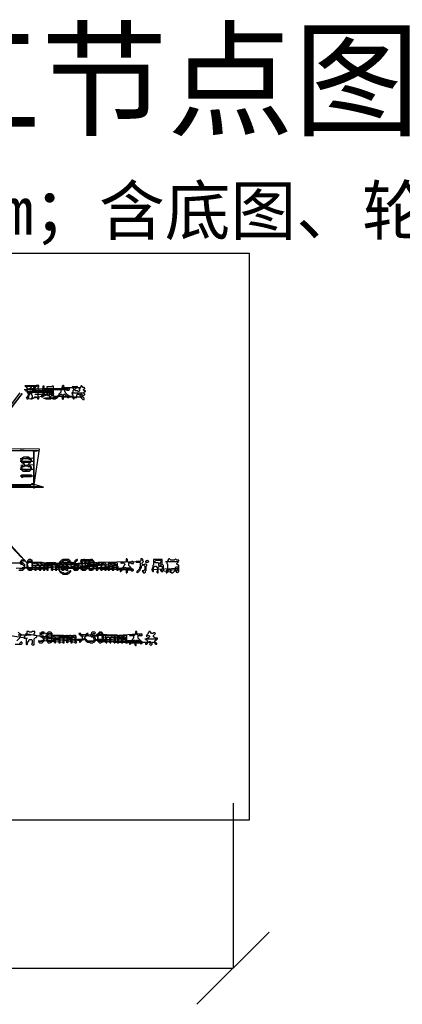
# Model space of a CAD drawing. Header units: millimetres. Extents: x -171 to 29168, y -21389 to 9617.
# Tile 6 of 60: x 593 to 964, y -21389 to -20434. Entities that reach past the tile are written whole.
import ezdxf

# ---------------------------------------------------------------- set-up
doc = ezdxf.new("R2010")
doc.units = ezdxf.units.MM
for name, color, linetype in [('CALIBRATION_DIM', 1, 'Continuous'), ('REFERENCE_FRAME', 3, 'Continuous'), ('REFERENCE_TEXT', 2, 'Continuous'), ('TRACE_CONTOUR_FINE', 8, 'Continuous'), ('TRACE_CONTOUR_MAJOR', 7, 'Continuous'), ('TRACE_DARK_PIXELS', 250, 'Continuous'), ('TRACE_STRAIGHT_LINES', 4, 'Continuous')]:
    doc.layers.add(name, color=color, linetype=linetype)
doc.styles.add('CHINESE', font='simhei.ttf')

msp = doc.modelspace()

# ---------------------------------------------------------------- linework, layer by layer
at = {"layer": 'CALIBRATION_DIM'}
for p, q in [((800, -21193.94), (800, -21353.94)), ((765, -21388.94), (835, -21318.94)), ((0, -21353.94), (800, -21353.94))]:
    msp.add_line(p, q, dxfattribs=at)
at = {"layer": 'REFERENCE_FRAME'}
msp.add_lwpolyline([(-16, -21209.94), (816, -21209.94), (816, -20660.6), (-16, -20660.6)], close=True, dxfattribs=at)
at = {"layer": 'TRACE_CONTOUR_FINE'}
for points in [[(623.01, -20796.54), (623.66, -20795.89), (624.96, -20795.89), (625.61, -20796.54), (625.61, -20797.18), (624.96, -20797.83), (623.66, -20797.83), (623.01, -20797.18)], [(651.54, -20797.83), (652.19, -20797.18), (652.84, -20797.18), (653.48, -20797.83), (653.48, -20798.48), (652.84, -20799.13), (652.19, -20799.13), (651.54, -20798.48)], [(653.48, -20959.26), (654.13, -20958.61), (655.43, -20958.61), (656.08, -20959.26), (656.08, -20960.56), (655.43, -20961.2), (654.78, -20961.2), (653.48, -20959.91)], [(653.48, -20964.45), (654.13, -20963.8), (655.43, -20963.8), (656.08, -20964.45), (656.08, -20966.39), (655.43, -20967.04), (654.13, -20967.04), (653.48, -20966.39)], [(718.31, -20959.26), (717.02, -20957.96), (716.37, -20958.61), (715.72, -20958.61), (715.07, -20959.26), (715.07, -20959.91), (717.67, -20959.91)], [(728.04, -20961.85), (728.69, -20961.2), (729.34, -20961.2), (729.98, -20961.85), (729.98, -20963.15), (729.34, -20963.8), (728.69, -20963.8), (728.04, -20963.15)]]:
    msp.add_lwpolyline(points, close=True, dxfattribs=at)
at = {"layer": 'TRACE_CONTOUR_MAJOR'}
for points in [[(611.35, -20788.76), (610.05, -20788.76), (608.1, -20790.05), (606.81, -20790.05), (606.16, -20790.7), (606.16, -20791.35), (605.51, -20792), (604.86, -20792), (603.57, -20793.3), (602.92, -20793.3), (602.27, -20792.65), (602.27, -20792), (603.57, -20790.7), (604.21, -20790.7), (604.21, -20789.41), (599.03, -20789.41), (599.03, -20790.7), (599.68, -20790.7), (600.32, -20791.35), (600.32, -20793.3), (599.68, -20793.94), (598.38, -20793.94), (599.68, -20793.94), (600.32, -20794.59), (600.32, -20795.89), (600.97, -20796.54), (600.97, -20798.48), (600.32, -20799.13), (600.32, -20799.78), (599.68, -20800.43), (599.03, -20800.43), (599.68, -20801.07), (599.68, -20801.72), (600.97, -20801.72), (601.62, -20801.07), (601.62, -20797.18), (602.92, -20795.24), (603.57, -20795.24), (604.21, -20795.89), (604.21, -20797.83), (604.86, -20798.48), (604.86, -20800.43), (603.57, -20801.72), (604.86, -20801.72), (605.51, -20801.07), (606.16, -20801.07), (607.46, -20799.78), (608.75, -20799.78), (610.05, -20801.07), (610.05, -20801.72), (611.35, -20801.72), (611.35, -20800.43), (610.7, -20799.78), (610.7, -20794.59), (611.35, -20793.94), (611.35, -20792.65), (610.7, -20792), (610.7, -20790.7), (611.35, -20790.05)], [(641.17, -20792), (640.52, -20791.35), (639.87, -20791.35), (637.93, -20792.65), (636.63, -20792.65), (635.33, -20791.35), (635.33, -20790.05), (635.98, -20789.41), (635.33, -20788.76), (634.68, -20788.76), (634.04, -20789.41), (634.04, -20791.35), (632.74, -20792.65), (631.44, -20792.65), (630.79, -20792), (629.5, -20792), (629.5, -20793.3), (630.15, -20792.65), (632.09, -20792.65), (632.74, -20793.3), (632.74, -20795.24), (630.79, -20797.18), (630.79, -20797.83), (628.2, -20800.43), (624.96, -20800.43), (624.31, -20801.07), (623.66, -20801.07), (623.01, -20800.43), (623.01, -20799.13), (623.66, -20798.48), (625.61, -20798.48), (625.61, -20789.41), (624.31, -20789.41), (623.66, -20790.05), (619.12, -20790.05), (619.12, -20791.35), (618.48, -20792), (617.18, -20792), (616.53, -20791.35), (616.53, -20789.41), (615.24, -20789.41), (615.24, -20792.65), (614.59, -20793.3), (615.24, -20793.94), (615.24, -20797.83), (614.59, -20798.48), (613.94, -20798.48), (613.94, -20799.78), (615.24, -20799.78), (616.53, -20798.48), (617.18, -20798.48), (617.83, -20797.83), (616.53, -20796.54), (616.53, -20794.59), (617.18, -20793.94), (618.48, -20793.94), (619.12, -20794.59), (619.12, -20796.54), (619.77, -20795.89), (621.07, -20795.89), (621.72, -20796.54), (621.72, -20797.83), (621.07, -20798.48), (619.77, -20798.48), (621.07, -20798.48), (621.72, -20799.13), (621.72, -20800.43), (621.07, -20801.07), (617.83, -20801.07), (617.83, -20801.72), (623.01, -20801.72), (623.66, -20801.07), (624.31, -20801.07), (624.96, -20801.72), (627.55, -20801.72), (628.2, -20801.07), (628.85, -20801.07), (632.74, -20797.18), (633.39, -20797.18), (634.04, -20797.83), (634.04, -20801.72), (634.68, -20802.37), (635.33, -20801.72), (635.33, -20797.83), (635.98, -20797.18), (636.63, -20797.18), (637.93, -20798.48), (637.93, -20799.13), (639.22, -20800.43), (640.52, -20800.43), (641.17, -20799.78), (641.17, -20799.13), (640.52, -20798.48), (639.87, -20798.48), (637.28, -20795.89), (637.28, -20795.24), (636.63, -20794.59), (636.63, -20793.3), (637.28, -20792.65), (637.93, -20792.65), (638.57, -20793.3), (640.52, -20793.3), (641.17, -20792.65)], [(656.08, -20791.35), (655.43, -20790.7), (654.13, -20790.7), (652.84, -20788.76), (652.19, -20789.41), (652.19, -20790.05), (651.54, -20790.7), (651.54, -20791.35), (650.89, -20792), (650.24, -20792), (650.89, -20792.65), (650.89, -20793.94), (650.24, -20794.59), (649.59, -20794.59), (648.95, -20793.94), (647, -20793.94), (646.35, -20793.3), (646.35, -20792.65), (648.3, -20790.7), (648.95, -20790.7), (648.95, -20790.05), (648.3, -20789.41), (647.65, -20790.05), (643.76, -20790.05), (643.76, -20790.7), (645.06, -20792), (645.06, -20793.3), (644.41, -20793.94), (644.41, -20795.24), (643.76, -20795.89), (643.76, -20797.18), (644.41, -20797.83), (644.41, -20801.07), (645.06, -20801.72), (645.71, -20801.72), (645.71, -20801.07), (646.35, -20800.43), (648.3, -20800.43), (648.3, -20797.83), (648.95, -20797.18), (650.24, -20797.18), (651.54, -20798.48), (651.54, -20799.78), (654.13, -20802.37), (655.43, -20802.37), (655.43, -20801.07), (654.13, -20799.78), (654.13, -20799.13), (655.43, -20797.83), (656.08, -20797.83), (656.08, -20797.18), (655.43, -20796.54), (655.43, -20795.24), (656.08, -20794.59), (656.73, -20794.59), (656.73, -20793.94), (655.43, -20793.94), (654.78, -20793.3), (654.78, -20792.65), (655.43, -20792), (656.08, -20792)], [(596.43, -20858.12), (595.79, -20858.77), (595.14, -20858.77), (593.84, -20860.07), (593.84, -20862.01), (594.49, -20862.66), (594.49, -20863.31), (595.14, -20863.31), (595.79, -20863.96), (596.43, -20863.96), (597.08, -20864.61), (597.08, -20865.26), (596.43, -20865.9), (595.79, -20865.9), (593.84, -20867.85), (593.84, -20869.79), (595.79, -20871.74), (602.27, -20871.74), (604.21, -20869.79), (604.21, -20867.85), (602.92, -20866.55), (602.27, -20866.55), (601.62, -20865.9), (601.62, -20864.61), (602.92, -20863.31), (603.57, -20863.31), (603.57, -20862.66), (604.21, -20862.01), (604.21, -20860.72), (603.57, -20860.07), (603.57, -20859.42), (602.92, -20859.42), (601.62, -20858.12)], [(595.14, -20860.72), (596.43, -20859.42), (600.97, -20859.42), (601.62, -20860.07), (602.92, -20860.07), (603.57, -20860.72), (603.57, -20862.01), (602.27, -20863.31), (596.43, -20863.31), (595.14, -20862.01)], [(595.14, -20867.85), (595.79, -20867.2), (597.08, -20867.2), (597.73, -20866.55), (600.32, -20866.55), (600.97, -20867.2), (602.27, -20867.2), (603.57, -20868.5), (603.57, -20869.15), (602.27, -20870.44), (600.32, -20870.44), (599.68, -20871.09), (598.38, -20871.09), (597.73, -20870.44), (595.79, -20870.44), (595.14, -20869.79)], [(593.84, -20876.28), (594.49, -20876.93), (594.49, -20877.57), (595.79, -20877.57), (596.43, -20876.93), (604.21, -20876.93), (604.21, -20875.63), (594.49, -20875.63)], [(599.68, -20959.91), (599.68, -20965.09), (600.32, -20965.74), (600.32, -20966.39), (601.62, -20967.69), (604.21, -20967.69), (605.51, -20965.74), (605.51, -20963.8), (606.16, -20963.15), (606.81, -20963.15), (608.1, -20964.45), (608.1, -20965.74), (607.46, -20966.39), (607.46, -20967.69), (608.75, -20967.69), (608.75, -20963.15), (610.05, -20961.85), (610.7, -20961.85), (611.99, -20963.8), (611.99, -20966.39), (611.35, -20967.04), (611.99, -20967.69), (613.29, -20967.69), (613.29, -20962.5), (613.94, -20961.85), (614.59, -20961.85), (615.88, -20963.15), (615.88, -20967.69), (617.18, -20967.69), (617.18, -20963.15), (616.53, -20962.5), (616.53, -20961.2), (615.88, -20960.56), (614.59, -20960.56), (613.94, -20961.2), (612.64, -20961.2), (611.99, -20960.56), (610.7, -20960.56), (610.05, -20961.2), (608.75, -20961.2), (608.1, -20960.56), (607.46, -20961.2), (606.16, -20961.2), (604.86, -20959.26), (604.86, -20957.96), (604.21, -20957.96), (603.57, -20957.31), (601.62, -20957.31), (600.32, -20958.61), (600.32, -20959.26)], [(602.27, -20958.61), (603.57, -20958.61), (604.21, -20959.26), (604.21, -20960.56), (604.86, -20961.2), (604.86, -20964.45), (604.21, -20965.09), (604.21, -20965.74), (602.92, -20967.04), (602.27, -20967.04), (600.97, -20965.74), (600.97, -20963.8), (600.32, -20963.15), (600.32, -20961.85), (600.97, -20961.2), (600.97, -20959.91)], [(619.12, -20961.2), (619.12, -20967.69), (620.42, -20967.69), (620.42, -20962.5), (621.07, -20961.85), (622.37, -20961.85), (623.66, -20963.15), (623.66, -20967.69), (624.96, -20967.69), (624.96, -20962.5), (625.61, -20961.85), (626.26, -20961.85), (627.55, -20963.15), (627.55, -20967.69), (628.85, -20967.69), (628.85, -20961.85), (627.55, -20960.56), (626.26, -20960.56), (625.61, -20961.2), (624.31, -20961.2), (623.66, -20960.56), (622.37, -20960.56), (621.72, -20961.2), (621.07, -20961.2), (620.42, -20960.56), (619.77, -20960.56)], [(630.79, -20961.2), (630.79, -20967.69), (631.44, -20968.34), (631.44, -20968.98), (632.74, -20970.28), (633.39, -20970.28), (634.68, -20971.58), (639.22, -20971.58), (639.87, -20970.93), (640.52, -20970.93), (642.46, -20968.98), (642.46, -20968.34), (641.82, -20968.34), (640.52, -20969.63), (639.87, -20969.63), (637.93, -20970.93), (635.98, -20970.93), (635.33, -20970.28), (634.04, -20970.28), (632.74, -20968.98), (632.09, -20968.98), (631.44, -20968.34), (631.44, -20967.04), (630.79, -20966.39), (630.79, -20963.8), (631.44, -20963.15), (631.44, -20961.85), (634.68, -20958.61), (635.33, -20958.61), (635.98, -20957.96), (638.57, -20957.96), (639.22, -20958.61), (640.52, -20958.61), (641.82, -20959.91), (641.82, -20960.56), (642.46, -20961.2), (642.46, -20963.8), (643.76, -20963.8), (644.41, -20964.45), (644.41, -20965.74), (645.71, -20967.69), (648.95, -20967.69), (650.24, -20966.39), (650.24, -20962.5), (649.59, -20961.85), (647.65, -20961.85), (647, -20961.2), (647, -20959.91), (648.95, -20957.96), (648.95, -20957.31), (648.3, -20957.31), (647.65, -20957.96), (647, -20957.96), (646.35, -20958.61), (646.35, -20959.26), (644.41, -20961.2), (643.11, -20961.2), (642.46, -20960.56), (642.46, -20959.91), (641.82, -20959.26), (641.82, -20958.61), (640.52, -20957.31), (634.68, -20957.31), (634.04, -20957.96), (633.39, -20957.96), (631.44, -20959.91), (631.44, -20960.56)], [(639.22, -20960.56), (638.57, -20961.2), (637.93, -20961.2), (637.93, -20964.45), (636.63, -20966.39), (635.33, -20966.39), (634.68, -20965.74), (634.68, -20963.8), (635.98, -20962.5), (635.98, -20961.85), (635.33, -20961.85), (634.04, -20963.15), (634.04, -20963.8), (633.39, -20964.45), (633.39, -20967.04), (634.04, -20967.69), (635.33, -20967.69), (635.98, -20967.04), (637.28, -20967.04), (637.93, -20967.69), (639.87, -20967.69), (638.57, -20966.39), (638.57, -20965.09), (639.22, -20964.45), (639.22, -20963.15), (639.87, -20962.5), (639.87, -20961.2)], [(646.35, -20962.5), (648.3, -20962.5), (648.95, -20963.15), (648.95, -20966.39), (648.3, -20967.04), (647, -20967.04), (645.71, -20965.74), (645.71, -20965.09), (645.06, -20964.45), (645.06, -20963.8)], [(652.84, -20957.96), (652.84, -20958.61), (652.19, -20959.26), (652.19, -20959.91), (652.84, -20960.56), (652.84, -20961.85), (653.48, -20962.5), (653.48, -20963.15), (652.19, -20964.45), (652.19, -20966.39), (653.48, -20967.69), (656.73, -20967.69), (658.02, -20965.74), (659.32, -20965.74), (660.62, -20967.69), (663.21, -20967.69), (663.86, -20967.04), (664.51, -20967.04), (664.51, -20966.39), (665.15, -20965.74), (665.15, -20959.26), (663.21, -20957.31), (661.91, -20957.31), (659.97, -20958.61), (659.97, -20959.26), (659.32, -20959.91), (659.32, -20964.45), (658.67, -20965.09), (658.02, -20965.09), (656.73, -20963.15), (656.73, -20961.2), (657.37, -20960.56), (657.37, -20958.61), (655.43, -20957.31), (654.78, -20957.31), (654.13, -20957.96)], [(661.91, -20958.61), (663.21, -20958.61), (663.86, -20959.26), (663.86, -20960.56), (664.51, -20961.2), (664.51, -20964.45), (663.86, -20965.09), (663.86, -20965.74), (662.56, -20967.04), (661.91, -20967.04), (660.62, -20965.74), (660.62, -20964.45), (659.97, -20963.8), (659.97, -20962.5), (660.62, -20961.85), (660.62, -20959.91)], [(667.1, -20961.2), (667.1, -20967.69), (668.4, -20967.69), (669.04, -20967.04), (668.4, -20966.39), (668.4, -20963.8), (669.69, -20961.85), (670.34, -20961.85), (671.64, -20963.15), (671.64, -20967.69), (672.93, -20967.69), (672.93, -20966.39), (672.29, -20965.74), (672.29, -20963.8), (673.58, -20961.85), (674.88, -20961.85), (675.53, -20962.5), (675.53, -20967.69), (676.82, -20967.69), (676.82, -20961.85), (675.53, -20960.56), (674.23, -20960.56), (673.58, -20961.2), (672.29, -20961.2), (671.64, -20960.56), (670.34, -20960.56), (669.69, -20961.2)], [(678.77, -20961.2), (678.77, -20967.69), (680.06, -20967.69), (680.06, -20963.15), (681.36, -20961.85), (682.01, -20961.85), (682.66, -20962.5), (682.66, -20967.69), (683.95, -20967.69), (684.6, -20967.04), (683.95, -20966.39), (683.95, -20963.8), (685.25, -20961.85), (685.9, -20961.85), (687.2, -20963.15), (687.2, -20967.69), (688.49, -20967.69), (688.49, -20964.45), (687.84, -20963.8), (687.84, -20961.2), (687.2, -20960.56), (685.9, -20960.56), (685.25, -20961.2), (683.31, -20961.2), (682.66, -20960.56), (682.01, -20960.56), (681.36, -20961.2), (680.06, -20961.2), (679.42, -20960.56)], [(703.4, -20959.91), (702.76, -20959.26), (702.11, -20959.26), (700.16, -20960.56), (698.87, -20960.56), (697.57, -20959.26), (697.57, -20957.31), (696.92, -20956.67), (696.27, -20956.67), (696.27, -20959.26), (695.62, -20959.91), (691.09, -20959.91), (691.09, -20960.56), (691.73, -20961.2), (692.38, -20960.56), (693.68, -20960.56), (694.98, -20961.85), (694.98, -20962.5), (693.68, -20963.8), (693.68, -20964.45), (691.73, -20966.39), (691.73, -20967.04), (690.44, -20968.34), (690.44, -20968.98), (691.09, -20968.98), (694.98, -20965.09), (695.62, -20965.09), (696.27, -20965.74), (696.27, -20970.28), (696.92, -20970.28), (697.57, -20969.63), (697.57, -20968.34), (696.92, -20967.69), (696.92, -20966.39), (697.57, -20965.74), (698.87, -20965.74), (701.46, -20968.34), (702.76, -20968.34), (703.4, -20967.69), (703.4, -20967.04), (702.76, -20967.04), (700.81, -20965.74), (700.81, -20965.09), (698.87, -20963.15), (698.87, -20961.2), (699.51, -20960.56), (700.81, -20960.56), (701.46, -20961.2), (703.4, -20961.2)], [(711.83, -20956.67), (710.53, -20956.67), (710.53, -20958.61), (709.89, -20959.26), (706, -20959.26), (706, -20959.91), (709.24, -20959.91), (709.89, -20960.56), (709.89, -20964.45), (709.24, -20965.09), (709.24, -20966.39), (706.65, -20968.98), (706.65, -20970.28), (707.29, -20969.63), (707.94, -20969.63), (709.89, -20967.69), (709.89, -20967.04), (711.18, -20965.09), (711.18, -20963.8), (712.48, -20962.5), (713.13, -20962.5), (714.42, -20963.8), (714.42, -20967.04), (713.13, -20968.34), (711.83, -20968.34), (713.13, -20970.28), (714.42, -20970.28), (715.07, -20969.63), (715.07, -20968.34), (715.72, -20967.69), (715.72, -20963.8), (716.37, -20963.15), (716.37, -20962.5), (715.72, -20961.85), (714.42, -20961.85), (713.78, -20962.5), (712.48, -20962.5), (711.83, -20961.85), (711.83, -20960.56), (713.13, -20959.26), (712.48, -20958.61), (712.48, -20957.31)], [(722.85, -20957.31), (722.85, -20962.5), (722.2, -20963.15), (722.2, -20965.09), (721.56, -20965.74), (721.56, -20968.34), (722.2, -20968.98), (722.85, -20968.98), (722.85, -20965.09), (724.15, -20963.8), (725.45, -20963.8), (726.74, -20965.74), (726.74, -20968.34), (726.09, -20968.98), (726.09, -20969.63), (726.74, -20970.28), (727.39, -20970.28), (727.39, -20965.09), (728.69, -20963.8), (730.63, -20963.8), (731.28, -20964.45), (731.28, -20966.39), (729.98, -20967.69), (729.98, -20968.34), (730.63, -20968.98), (731.93, -20968.98), (731.93, -20968.34), (732.58, -20967.69), (732.58, -20963.15), (731.28, -20961.85), (731.28, -20957.31)], [(724.15, -20959.26), (725.45, -20957.96), (729.34, -20957.96), (729.98, -20958.61), (729.98, -20959.91), (728.69, -20961.2), (728.04, -20961.2), (727.39, -20960.56), (724.8, -20960.56), (724.15, -20959.91)], [(737.76, -20956.67), (737.12, -20957.31), (737.12, -20957.96), (735.82, -20959.91), (735.82, -20961.2), (736.47, -20961.85), (736.47, -20967.04), (735.82, -20967.69), (735.82, -20968.98), (735.17, -20969.63), (735.17, -20970.28), (735.82, -20970.28), (736.47, -20969.63), (736.47, -20968.98), (737.12, -20968.34), (737.12, -20967.69), (738.41, -20966.39), (739.06, -20966.39), (739.71, -20967.04), (739.71, -20968.34), (739.06, -20968.98), (739.06, -20969.63), (739.71, -20969.63), (740.36, -20970.28), (741.65, -20970.28), (743.6, -20968.34), (744.25, -20968.34), (744.89, -20968.98), (744.89, -20969.63), (745.54, -20969.63), (746.19, -20970.28), (747.49, -20968.98), (747.49, -20963.15), (746.84, -20962.5), (746.19, -20962.5), (745.54, -20961.85), (745.54, -20961.2), (746.84, -20959.91), (746.84, -20959.26), (747.49, -20958.61), (747.49, -20957.96), (745.54, -20957.96), (744.25, -20956.67), (742.95, -20957.96), (739.71, -20957.96), (738.41, -20956.67)], [(744.89, -20964.45), (746.19, -20964.45), (746.84, -20965.09), (746.84, -20965.74), (746.19, -20966.39), (746.19, -20967.69), (745.54, -20968.34), (744.25, -20968.34), (743.6, -20967.69), (743.6, -20967.04), (744.25, -20966.39), (744.25, -20965.09)], [(599.68, -21027.33), (599.68, -21030.57), (599.03, -21031.22), (598.38, -21031.22), (597.08, -21032.52), (597.08, -21033.81), (598.38, -21033.81), (599.03, -21034.46), (599.03, -21039.65), (599.68, -21040.3), (600.32, -21039.65), (600.32, -21037.7), (600.97, -21037.06), (601.62, -21037.06), (601.62, -21035.76), (602.27, -21035.11), (604.21, -21035.11), (604.86, -21035.76), (604.86, -21039), (604.21, -21039.65), (604.86, -21040.3), (606.81, -21040.3), (606.81, -21034.46), (608.1, -21033.17), (608.75, -21033.17), (609.4, -21032.52), (609.4, -21031.87), (608.75, -21031.22), (607.46, -21031.22), (606.81, -21030.57), (606.81, -21029.28), (607.46, -21028.63), (607.46, -21027.33), (604.86, -21027.33), (604.21, -21027.98), (602.27, -21027.98), (601.62, -21027.33)], [(616.53, -21027.98), (613.94, -21027.98), (612.64, -21029.28), (612.64, -21030.57), (611.99, -21031.22), (613.29, -21032.52), (613.94, -21032.52), (615.88, -21034.46), (615.88, -21035.76), (614.59, -21037.06), (611.35, -21037.06), (611.35, -21037.7), (611.99, -21038.35), (614.59, -21038.35), (616.53, -21036.41), (616.53, -21032.52), (615.88, -21031.87), (615.24, -21031.87), (613.94, -21030.57), (613.94, -21029.92), (614.59, -21029.28), (616.53, -21029.28)], [(619.12, -21029.28), (619.12, -21031.22), (618.48, -21031.87), (618.48, -21034.46), (619.12, -21035.11), (619.12, -21036.41), (620.42, -21038.35), (622.37, -21038.35), (623.01, -21037.7), (623.66, -21037.7), (624.31, -21037.06), (624.31, -21036.41), (625.61, -21035.11), (626.26, -21035.11), (626.9, -21035.76), (626.9, -21036.41), (626.26, -21037.06), (626.26, -21037.7), (626.9, -21038.35), (627.55, -21038.35), (627.55, -21033.17), (628.2, -21032.52), (630.15, -21032.52), (630.79, -21033.17), (630.79, -21038.35), (632.09, -21038.35), (632.09, -21033.17), (632.74, -21032.52), (634.04, -21032.52), (634.68, -21033.17), (634.68, -21038.35), (635.98, -21038.35), (635.98, -21032.52), (635.33, -21031.87), (635.33, -21031.22), (633.39, -21031.22), (632.74, -21031.87), (631.44, -21031.87), (630.79, -21031.22), (626.9, -21031.22), (626.26, -21031.87), (625.61, -21031.87), (624.31, -21030.57), (624.31, -21029.28), (623.01, -21027.98), (620.42, -21027.98)], [(621.07, -21029.28), (622.37, -21029.28), (623.66, -21030.57), (623.66, -21035.76), (622.37, -21037.06), (621.07, -21037.06), (619.77, -21035.11), (619.77, -21031.22)], [(637.93, -21031.87), (637.93, -21032.52), (638.57, -21033.17), (638.57, -21037.06), (637.93, -21037.7), (638.57, -21037.7), (639.22, -21038.35), (639.87, -21037.7), (639.87, -21033.17), (640.52, -21032.52), (641.82, -21032.52), (642.46, -21033.17), (642.46, -21038.35), (643.76, -21038.35), (643.76, -21033.17), (644.41, -21032.52), (645.71, -21032.52), (646.35, -21033.17), (646.35, -21038.35), (647.65, -21038.35), (648.3, -21037.7), (647.65, -21037.06), (647.65, -21031.87), (647, -21031.22), (645.06, -21031.22), (644.41, -21031.87), (643.11, -21031.87), (642.46, -21031.22), (641.17, -21031.22), (640.52, -21031.87), (639.87, -21031.87), (639.22, -21031.22), (638.57, -21031.22)], [(666.45, -21028.63), (665.8, -21027.98), (663.21, -21027.98), (662.56, -21028.63), (662.56, -21029.28), (661.26, -21031.22), (662.56, -21032.52), (663.86, -21032.52), (664.51, -21033.17), (664.51, -21033.81), (665.15, -21034.46), (665.15, -21035.76), (663.86, -21037.06), (661.26, -21037.06), (660.62, -21037.7), (659.97, -21037.7), (656.08, -21033.81), (656.08, -21033.17), (658.67, -21030.57), (658.67, -21029.92), (659.32, -21029.28), (658.02, -21029.28), (656.73, -21030.57), (656.73, -21031.22), (656.08, -21031.87), (654.13, -21031.87), (652.19, -21029.92), (652.19, -21029.28), (650.24, -21029.28), (650.89, -21029.92), (650.89, -21030.57), (651.54, -21030.57), (653.48, -21032.52), (653.48, -21034.46), (652.19, -21035.76), (651.54, -21035.76), (650.89, -21036.41), (650.89, -21037.7), (651.54, -21037.7), (654.78, -21034.46), (655.43, -21034.46), (657.37, -21036.41), (657.37, -21037.06), (658.02, -21037.06), (658.67, -21037.7), (660.62, -21037.7), (661.26, -21038.35), (663.86, -21038.35), (664.51, -21037.7), (665.15, -21037.7), (665.8, -21037.06), (665.8, -21035.76), (666.45, -21035.11), (666.45, -21033.81), (665.8, -21033.17), (665.8, -21032.52), (663.86, -21031.22), (663.86, -21029.92), (664.51, -21029.28), (665.8, -21029.28)], [(670.34, -21027.98), (668.4, -21029.92), (668.4, -21036.41), (670.34, -21038.35), (671.64, -21038.35), (672.29, -21037.7), (672.93, -21037.7), (674.23, -21035.76), (674.23, -21030.57), (673.58, -21029.92), (673.58, -21029.28), (672.29, -21027.98)], [(670.99, -21028.63), (671.64, -21028.63), (672.93, -21029.92), (672.93, -21036.41), (672.29, -21037.06), (670.34, -21037.06), (669.69, -21036.41), (669.69, -21035.11), (669.04, -21034.46), (669.04, -21031.87), (669.69, -21031.22), (669.69, -21029.92)], [(676.18, -21031.87), (676.18, -21037.7), (676.82, -21038.35), (677.47, -21038.35), (677.47, -21033.17), (678.12, -21032.52), (679.42, -21032.52), (680.06, -21033.17), (680.06, -21037.7), (680.71, -21038.35), (681.36, -21038.35), (681.36, -21033.81), (682.66, -21032.52), (683.95, -21032.52), (684.6, -21033.17), (684.6, -21038.35), (685.25, -21038.35), (685.9, -21037.7), (687.2, -21037.7), (687.84, -21038.35), (689.14, -21038.35), (689.14, -21033.17), (689.79, -21032.52), (691.09, -21032.52), (691.73, -21033.17), (691.73, -21038.35), (693.03, -21038.35), (693.03, -21033.81), (694.33, -21032.52), (694.98, -21032.52), (695.62, -21033.17), (695.62, -21038.35), (697.57, -21038.35), (697.57, -21037.7), (696.92, -21037.06), (696.92, -21031.87), (696.27, -21031.22), (694.33, -21031.22), (693.68, -21031.87), (692.38, -21031.87), (691.73, -21031.22), (690.44, -21031.22), (689.79, -21031.87), (689.14, -21031.87), (688.49, -21031.22), (687.84, -21031.87), (687.84, -21037.06), (687.2, -21037.7), (686.55, -21037.7), (685.9, -21037.06), (685.9, -21034.46), (685.25, -21033.81), (685.25, -21031.87), (684.6, -21031.22), (682.66, -21031.22), (682.01, -21031.87), (681.36, -21031.87), (680.71, -21031.22), (676.82, -21031.22)], [(711.83, -21029.92), (709.89, -21029.92), (708.59, -21031.22), (707.94, -21031.22), (706, -21029.92), (706, -21029.28), (706.65, -21028.63), (706.65, -21027.33), (705.35, -21027.33), (705.35, -21029.28), (704.05, -21031.22), (702.76, -21031.22), (702.11, -21030.57), (700.16, -21030.57), (699.51, -21031.22), (702.76, -21031.22), (703.4, -21031.87), (703.4, -21033.81), (702.11, -21035.11), (702.11, -21035.76), (699.51, -21038.35), (699.51, -21039.65), (700.16, -21039.65), (701.46, -21038.35), (701.46, -21037.7), (703.4, -21035.76), (704.7, -21035.76), (705.35, -21036.41), (705.35, -21039), (704.7, -21039.65), (704.7, -21040.3), (705.35, -21040.94), (706, -21040.94), (706, -21036.41), (706.65, -21035.76), (707.94, -21035.76), (708.59, -21036.41), (708.59, -21037.06), (709.89, -21038.35), (709.89, -21039), (711.83, -21039), (711.83, -21038.35), (712.48, -21037.7), (711.83, -21037.7), (707.94, -21033.81), (707.94, -21031.87), (708.59, -21031.22), (711.83, -21031.22)], [(718.31, -21027.33), (718.31, -21027.98), (717.67, -21028.63), (717.67, -21029.28), (716.37, -21030.57), (716.37, -21031.22), (715.72, -21031.87), (716.37, -21031.87), (717.02, -21031.22), (718.31, -21031.22), (718.96, -21031.87), (718.96, -21032.52), (717.67, -21033.81), (717.02, -21033.81), (715.07, -21035.11), (715.72, -21035.11), (717.02, -21036.41), (717.02, -21037.06), (715.07, -21039), (715.07, -21039.65), (716.37, -21039.65), (717.02, -21039), (717.02, -21038.35), (718.96, -21037.06), (719.61, -21037.06), (720.26, -21037.7), (720.26, -21038.35), (718.96, -21039.65), (720.26, -21040.94), (721.56, -21039.65), (721.56, -21038.35), (722.2, -21037.7), (723.5, -21037.7), (724.8, -21039.65), (726.09, -21039.65), (726.09, -21039), (724.15, -21037.06), (724.15, -21036.41), (724.8, -21035.76), (725.45, -21035.76), (726.74, -21034.46), (726.74, -21033.81), (724.8, -21033.81), (722.85, -21032.52), (722.85, -21031.22), (724.8, -21029.28), (724.15, -21028.63), (722.85, -21028.63), (722.2, -21029.28), (720.91, -21029.28), (719.61, -21027.33)]]:
    msp.add_lwpolyline(points, close=True, dxfattribs=at)
for points in [[(549.76, -20887.3), (615.88, -20887.3), (606.81, -20884.71), (611.99, -20850.35), (555.59, -20849.7), (595.14, -20796.54), (553, -20850.35)], [(560.13, -20851.64), (605.51, -20851.64), (606.16, -20852.29), (606.16, -20883.41), (605.51, -20884.06), (604.21, -20884.06), (604.21, -20884.71), (602.92, -20886), (558.83, -20886)], [(550.41, -20908.69), (594.49, -20955.37), (551.05, -20908.04)], [(591.9, -20967.69), (595.79, -20967.69), (597.73, -20965.74), (597.73, -20962.5), (595.79, -20960.56), (595.14, -20960.56), (594.49, -20959.91), (594.49, -20959.26), (595.14, -20958.61), (597.73, -20958.61), (597.73, -20957.96), (594.49, -20957.96), (593.19, -20959.91), (593.19, -20961.2), (593.84, -20961.85), (595.14, -20961.85), (597.08, -20963.8), (597.08, -20965.09), (595.79, -20966.39), (592.54, -20966.39)], [(589.95, -21036.41), (593.19, -21033.17), (593.19, -21031.87), (594.49, -21030.57), (593.84, -21029.92), (593.19, -21029.92), (591.25, -21027.98)], [(588.65, -21039.65), (594.49, -21039.65), (595.14, -21039), (595.14, -21038.35), (594.49, -21037.7), (594.49, -21037.06), (592.54, -21039)]]:
    msp.add_lwpolyline(points, dxfattribs=at)
at = {"layer": 'TRACE_DARK_PIXELS'}
for p, q in [((459, -20851.64), (610.7, -20851.64)), ((540.68, -20886.65), (614.59, -20886.65)), ((624.31, -21032.52), (647.65, -21032.52))]:
    msp.add_line(p, q, dxfattribs=at)
at = {"layer": 'TRACE_STRAIGHT_LINES'}
for p, q in [((597.73, -20788.76), (610.7, -20788.76)), ((597.73, -20789.41), (610.05, -20789.41)), ((599.68, -20801.07), (610.05, -20788.11)), ((599.68, -20792), (639.87, -20791.35)), ((616.53, -20792), (628.2, -20792)), ((633.39, -20790.7), (650.89, -20790.7)), ((548.46, -20856.83), (593.19, -20799.13)), ((554.29, -20847.1), (593.19, -20795.89)), ((597.08, -20792.65), (608.75, -20792.65)), ((599.68, -20794.59), (625.61, -20793.94)), ((599.68, -20795.24), (624.96, -20795.24)), ((602.27, -20801.72), (625.61, -20796.54)), ((604.86, -20793.3), (625.61, -20793.3)), ((607.46, -20797.18), (620.42, -20797.18)), ((615.88, -20801.07), (628.2, -20801.07)), ((619.77, -20792.65), (639.87, -20792.65)), ((625.61, -20799.13), (643.76, -20799.13)), ((633.39, -20799.78), (654.13, -20799.78)), ((643.11, -20795.89), (655.43, -20795.89)), ((593.19, -20850.99), (609.4, -20852.29)), ((593.19, -20859.42), (605.51, -20858.77)), ((606.81, -20888.59), (606.81, -20852.94)), ((593.19, -20862.01), (606.81, -20862.01)), ((593.84, -20865.9), (606.81, -20865.26)), ((593.19, -20869.79), (605.51, -20869.79)), ((593.19, -20876.28), (606.81, -20876.28)), ((541.33, -20884.71), (606.81, -20884.71)), ((587.36, -20886.65), (605.51, -20886.65)), ((560.13, -20917.12), (600.32, -20961.2)), ((574.39, -20960.56), (595.79, -20960.56)), ((595.14, -20965.09), (624.31, -20964.45)), ((600.32, -20959.91), (614.59, -20959.91)), ((604.21, -20963.15), (668.4, -20959.91)), ((604.21, -20962.5), (702.11, -20967.69)), ((611.99, -20960.56), (625.61, -20959.91)), ((615.88, -20961.2), (645.71, -20959.91)), ((616.53, -20961.85), (634.04, -20961.2)), ((626.9, -20963.15), (667.1, -20960.56)), ((628.2, -20964.45), (640.52, -20963.8)), ((632.09, -20959.91), (643.76, -20959.91)), ((643.76, -20963.8), (670.34, -20962.5)), ((651.54, -20958.61), (664.51, -20958.61)), ((651.54, -20964.45), (674.23, -20962.5)), ((652.19, -20957.31), (663.86, -20957.31)), ((652.19, -20967.04), (686.55, -20963.15)), ((652.84, -20964.45), (668.4, -20963.8)), ((658.02, -20961.85), (687.84, -20962.5)), ((669.04, -20959.91), (705.35, -20959.26)), ((672.29, -20965.09), (687.84, -20964.45)), ((734.52, -20959.26), (746.19, -20959.26)), ((589.3, -20965.74), (650.24, -20965.09)), ((600.32, -20967.04), (619.77, -20966.39)), ((623.01, -20967.04), (636.63, -20966.39)), ((636.63, -20965.74), (654.78, -20965.74)), ((663.86, -20966.39), (700.81, -20965.09)), ((670.99, -20967.04), (702.11, -20966.39)), ((720.91, -20967.04), (746.84, -20965.74)), ((729.34, -20967.69), (741, -20969.63)), ((735.17, -20967.69), (746.84, -20967.04)), ((584.12, -21031.22), (600.32, -21033.81)), ((591.25, -21030.57), (603.57, -21030.57)), ((598.38, -21029.28), (647, -21037.7)), ((611.99, -21028.63), (624.31, -21029.28)), ((617.83, -21030.57), (647, -21031.22)), ((650.24, -21029.92), (676.82, -21031.22)), ((651.54, -21031.22), (668.4, -21031.87)), ((667.1, -21029.92), (687.84, -21030.57)), ((684.6, -21031.22), (711.18, -21029.28)), ((610.7, -21036.41), (656.73, -21034.46)), ((613.94, -21035.76), (634.68, -21037.7)), ((615.24, -21031.87), (637.28, -21033.17)), ((615.24, -21034.46), (647.65, -21033.17)), ((633.39, -21031.87), (647.65, -21032.52)), ((639.22, -21033.81), (652.19, -21036.41)), ((641.82, -21035.76), (658.02, -21035.11)), ((656.73, -21036.41), (696.92, -21035.11)), ((664.51, -21035.11), (676.82, -21035.11)), ((669.04, -21034.46), (711.18, -21036.41)), ((672.29, -21032.52), (694.98, -21034.46)), ((672.29, -21037.06), (711.18, -21037.06)), ((673.58, -21032.52), (696.92, -21033.81)), ((683.31, -21032.52), (694.98, -21032.52)), ((683.95, -21037.7), (720.91, -21037.7)), ((698.87, -21038.35), (710.53, -21038.35)), ((714.42, -21034.46), (726.09, -21034.46))]:
    msp.add_line(p, q, dxfattribs=at)

# ---------------------------------------------------------------- texts
at = {"layer": 'REFERENCE_TEXT', "style": 'CHINESE'}
for s, height, p in [('节点2 施工节点图', 90, (0, -20537.1)), ('精细版：节点宽800mm；含底图、轮廓线、直线识别、灰色细节层。', 46.8, (0, -20642.4))]:
    msp.add_text(s, height=height, dxfattribs=at).set_placement(p)

doc.saveas('drawing.dxf')
